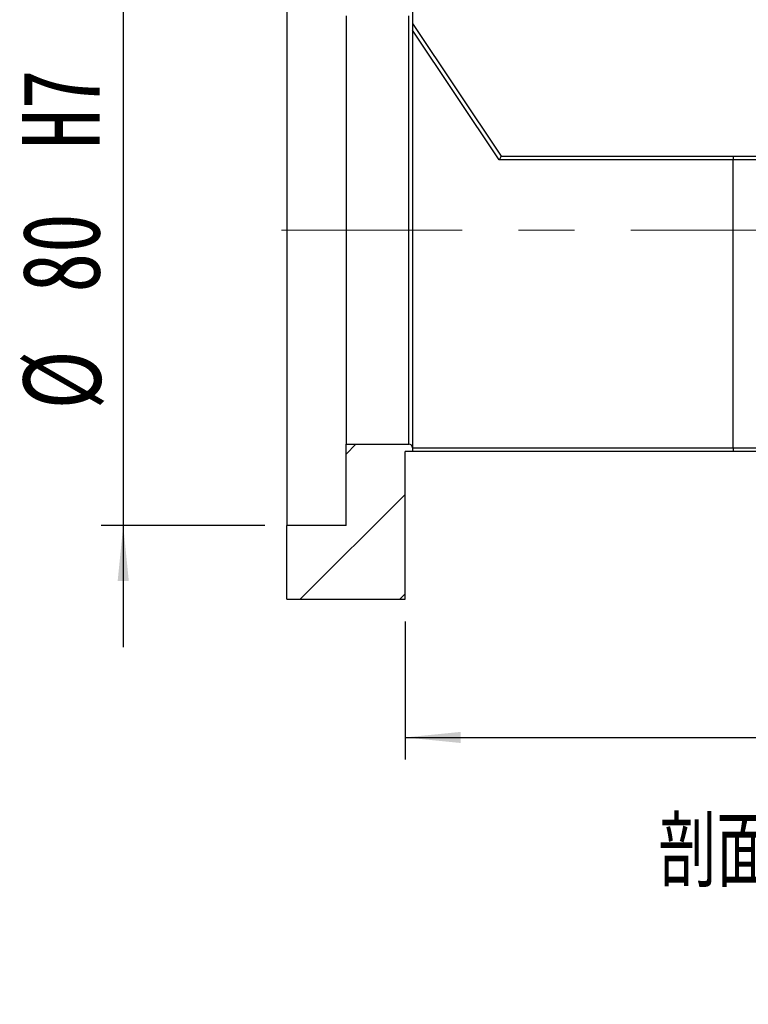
# Model space of a CAD drawing. Header units: millimetres. Extents: x 55 to 294, y 21 to 196.
# Tile 3 of 10: x 193 to 226, y 21 to 66. Entities that reach past the tile are written whole.
import ezdxf

# ---------------------------------------------------------------- set-up
doc = ezdxf.new("R2010")
doc.units = ezdxf.units.MM
doc.linetypes.add('CENTERX2', pattern=[20.32, 12.7, -2.54, 2.54, -2.54])
doc.layers.add('FORMAT', color=7, linetype='Continuous')
doc.styles.add('SLDTEXTSTYLE0', font='TXT', dxfattribs={"width": 0.75})
doc.styles.add('SLDTEXTSTYLE1', font='TXT', dxfattribs={"width": 0.75, "bigfont": 'bigfont'})
doc.dimstyles.new('SLDDIMSTYLE2', dxfattribs={"dimtxt": 3.5, "dimasz": 2.5, "dimexe": 0, "dimexo": 0.0625, "dimgap": 0.875, "dimtad": 1, "dimlfac": 3, "dimrnd": 1e-09, "dimzin": 12, "dimdsep": 46, "dimtxsty": 'SLDTEXTSTYLE0', "dimsah": 1, "dimcen": 0.09, "dimadec": 0, "dimazin": 3, "dimtfac": 1, "dimtofl": 0, "dimtmove": 0, "dimatfit": 3, "dimfxl": 0, "dimfrac": 2, "dimtolj": 1, "dimtzin": 12, "dimarcsym": 0})
doc.dimstyles.new('SLDDIMSTYLE6', dxfattribs={"dimtxt": 3.5, "dimasz": 2.5, "dimexe": 0, "dimexo": 0.0625, "dimgap": 0.875, "dimtad": 1, "dimlfac": 3, "dimrnd": 1e-09, "dimzin": 12, "dimdsep": 46, "dimtxsty": 'SLDTEXTSTYLE0', "dimsah": 1, "dimcen": 0.09, "dimadec": 0, "dimazin": 3, "dimtfac": 1, "dimtmove": 0, "dimatfit": 0, "dimfxl": 0, "dimfrac": 2, "dimtolj": 1, "dimarcsym": 0})

# ---------------------------------------------------------------- blocks, each defined once
blk = doc.blocks.new('_D_12')
at = {"layer": 'FORMAT', "color": 7}
for p, q in [((197.538, 69.395), (197.538, 74.895)), ((203.93, 69.395), (196.538, 69.395)), ((197.538, 69.395), (197.538, 42.728)), ((203.93, 42.728), (196.538, 42.728)), ((197.538, 42.728), (197.538, 37.228))]:
    blk.add_line(p, q, dxfattribs=at)
for points in [[(197.538, 69.395), (197.788, 71.895), (197.288, 71.895)], [(197.538, 42.728), (197.288, 40.228), (197.788, 40.228)]]:
    blk.add_solid(points, dxfattribs=at)
at = {"layer": 'FORMAT', "color": 7, "char_height": 3.5, "attachment_point": 1, "rotation": 90, "style": 'SLDTEXTSTYLE0'}
for s, insert in [('H7', (192.973, 59.733)), ('80', (192.973, 53.248)), ('%%c', (193.026, 47.97))]:
    blk.add_mtext(s, dxfattribs=dict(at, insert=insert))
blk = doc.blocks.new('_D_13')
at = {"layer": 'FORMAT', "color": 7}
for p, q in [((251.596, 45.228), (251.596, 32.158)), ((210.263, 38.395), (210.263, 32.158)), ((210.263, 33.158), (251.596, 33.158))]:
    blk.add_line(p, q, dxfattribs=at)
for points in [[(210.263, 33.158), (212.763, 32.908), (212.763, 33.408)], [(251.596, 33.158), (249.096, 33.408), (249.096, 32.908)]]:
    blk.add_solid(points, dxfattribs=at)
at = {"layer": 'FORMAT', "color": 7, "insert": (226.486, 37.669), "char_height": 3.5, "attachment_point": 1, "style": 'SLDTEXTSTYLE0'}
blk.add_mtext('124', dxfattribs=at)

msp = doc.modelspace()

# ---------------------------------------------------------------- hatches: boundary and pattern name
at = {"layer": 'FORMAT', "linetype": 'Continuous', "lineweight": 18}
h = msp.add_hatch(dxfattribs=at)
h.set_pattern_fill('ANSI31', color=256, style=0)
edge = h.paths.add_edge_path(flags=0)
edge.add_line((207.5964, 46.3949), (207.5964, 42.7283))
edge.add_line((207.5964, 42.7283), (204.9298, 42.7283))
edge.add_line((204.9298, 42.7283), (204.9298, 39.3949))
edge.add_line((204.9298, 39.3949), (210.2631, 39.3949))
edge.add_line((210.2631, 39.3949), (210.2631, 46.0616))
edge.add_line((210.2631, 46.0616), (210.5964, 46.0616))
edge.add_line((210.5964, 46.0616), (210.5964, 46.2283))
edge.add_arc((210.4298, 46.2283), 0.1667, 0, 90)
edge.add_line((210.4298, 46.3949), (207.5964, 46.3949))

# ---------------------------------------------------------------- linework, layer by layer
at = {"color": 7, "linetype": 'Continuous', "lineweight": 25}
for p, q in [((204.9298, 69.3949), (204.9298, 42.7283)), ((210.5964, 65.8949), (210.5964, 46.2283)), ((207.5964, 65.7283), (207.5964, 46.3949)), ((210.4298, 46.3949), (210.4298, 65.7283)), ((210.5964, 65.3949), (214.5964, 59.3949)), ((214.5072, 59.2283), (210.5964, 65.0945)), ((225.0789, 59.2283), (214.5072, 59.2283)), ((214.5964, 59.3949), (225.0789, 59.3949)), ((225.0789, 59.3949), (225.0789, 59.2283)), ((225.0789, 59.3949), (226.7935, 59.3949)), ((226.7118, 59.2283), (225.0789, 59.2283)), ((225.0789, 46.2283), (225.0789, 59.2283)), ((207.5964, 46.3949), (210.4298, 46.3949)), ((207.5964, 42.7283), (207.5964, 46.3949)), ((210.2631, 39.3949), (210.2631, 46.0616)), ((210.5964, 46.0616), (210.2631, 46.0616)), ((210.5964, 46.2283), (210.5964, 46.0616)), ((210.5964, 46.2283), (225.0789, 46.2283)), ((225.0789, 46.0616), (210.5964, 46.0616)), ((225.0789, 46.2283), (226.7118, 46.2283)), ((225.0789, 46.2283), (225.0789, 46.0616)), ((226.7935, 46.0616), (225.0789, 46.0616)), ((204.9298, 39.3949), (204.9298, 42.7283)), ((207.5964, 42.7283), (204.9298, 42.7283)), ((204.9298, 39.3949), (210.2631, 39.3949))]:
    msp.add_line(p, q, dxfattribs=at)
at = {"color": 7, "linetype": 'Continuous', "lineweight": 25, "flags": 128}
msp.add_lwpolyline([(214.5964, 59.3949), (214.5951, 59.3924), (214.5911, 59.3849), (214.5845, 59.3726), (214.5756, 59.3559), (214.5646, 59.3354), (214.5518, 59.3116), (214.5377, 59.2853), (214.5227, 59.2572), (214.5072, 59.2283)], dxfattribs=at)
at = {"color": 7, "linetype": 'Continuous', "lineweight": 25}
msp.add_arc((210.4298, 46.2283), 0.1667, 0, 90, dxfattribs=at)
at = {"layer": 'FORMAT', "color": 7, "linetype": 'CENTERX2', "lineweight": 18}
msp.add_line((253.4765, 56.0616), (204.6822, 56.0616), dxfattribs=at)

# ---------------------------------------------------------------- texts
at = {"layer": 'FORMAT', "insert": (230.2527, 29.5783), "char_height": 3.175, "attachment_point": 2, "style": 'SLDTEXTSTYLE1'}
msp.add_mtext('\\M+19655\\M+196CA\\M+19AA4 H-H', dxfattribs=at)

# ---------------------------------------------------------------- dimensions: what is measured, and where the dimension line sits
at = {"layer": 'FORMAT', "color": 7}
dim = msp.add_linear_dim(base=(197.538, 42.7283), p1=(204.9298, 69.3949), p2=(204.9298, 42.7283), angle=90, text='%%c<>H7', dimstyle='SLDDIMSTYLE6', dxfattribs=at)
dim.commit()
dim.dimension.update_dxf_attribs({"geometry": '_D_12', "text_midpoint": (197.538, 56.729), "dimtype": 160})
dim = msp.add_linear_dim(base=(251.5964, 33.1577), p1=(210.2631, 39.3949), p2=(251.5964, 46.2283), dimstyle='SLDDIMSTYLE2', dxfattribs=at)
dim.commit()
dim.dimension.update_dxf_attribs({"geometry": '_D_13', "text_midpoint": (230.3651, 33.1577), "dimtype": 160})

doc.saveas('drawing.dxf')
